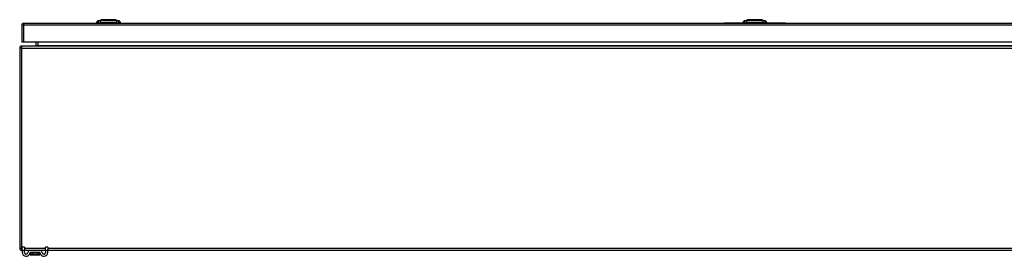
# Model space of a CAD drawing. Header units: inches. Extents: x 17 to 386, y 34 to 183.
# Tile 4 of 13: x 17 to 65, y 171 to 183. Entities that reach past the tile are written whole.
import ezdxf

# ---------------------------------------------------------------- set-up
doc = ezdxf.new("R2010")
doc.units = ezdxf.units.IN
doc.header["$MEASUREMENT"] = 0
doc.layers.add('Visible Edges(ANSI)', color=7, linetype='Continuous', lineweight=25)
doc.layers.add('Visible Tangent Edges(ANSI)', color=7, linetype='Continuous', lineweight=25)

msp = doc.modelspace()

# ---------------------------------------------------------------- linework, layer by layer
at = {"layer": 'Visible Edges(ANSI)'}
for p, q in [((20.629, 182.717), (20.789, 182.779)), ((21.503, 182.779), (21.663, 182.717)), ((52.281, 182.717), (52.441, 182.779)), ((53.154, 182.779), (53.314, 182.717)), ((16.896, 182.51), (16.896, 181.675)), ((16.995, 182.609), (88.6, 182.609)), ((20.624, 182.625), (20.555, 182.625)), ((20.624, 182.625), (20.734, 182.625)), ((21.558, 182.625), (20.734, 182.625)), ((21.558, 182.625), (21.669, 182.625)), ((21.737, 182.625), (21.669, 182.625)), ((51.048, 182.615), (51.048, 182.609)), ((51.048, 182.615), (51.298, 182.615)), ((52.231, 182.615), (51.298, 182.615)), ((52.275, 182.625), (52.207, 182.625)), ((52.275, 182.625), (52.386, 182.625)), ((53.209, 182.625), (52.386, 182.625)), ((53.209, 182.625), (53.32, 182.625)), ((53.388, 182.625), (53.32, 182.625)), ((54.298, 182.615), (53.364, 182.615)), ((54.298, 182.615), (54.548, 182.615)), ((54.548, 182.609), (54.548, 182.615)), ((16.798, 181.39), (16.798, 171.588)), ((16.995, 181.675), (16.896, 181.675)), ((88.699, 181.489), (16.897, 181.489)), ((88.6, 181.675), (16.995, 181.675)), ((17.596, 181.675), (17.596, 181.52)), ((16.923, 171.489), (16.897, 171.489)), ((16.923, 171.491), (16.923, 171.647)), ((17.028, 171.647), (16.923, 171.647)), ((16.923, 171.491), (16.923, 171.384)), ((17.028, 171.647), (17.028, 171.491)), ((17.028, 171.384), (17.028, 171.491)), ((17.326, 171.489), (17.028, 171.489)), ((17.311, 171.377), (17.311, 171.287)), ((17.311, 171.287), (17.311, 171.286)), ((17.769, 171.489), (17.326, 171.489)), ((17.769, 171.384), (17.326, 171.384)), ((17.331, 171.266), (17.764, 171.266)), ((18.068, 171.489), (17.769, 171.489)), ((17.784, 171.287), (17.784, 171.377)), ((17.784, 171.286), (17.784, 171.287)), ((18.173, 171.647), (18.068, 171.647)), ((18.068, 171.491), (18.068, 171.647)), ((18.068, 171.491), (18.068, 171.384)), ((18.173, 171.647), (18.173, 171.491)), ((18.173, 171.384), (18.173, 171.491)), ((87.423, 171.489), (18.173, 171.489))]:
    msp.add_line(p, q, dxfattribs=at)
at = {"layer": 'Visible Edges(ANSI)', "flags": 128}
for points in [[(21.501, 182.78), (21.501, 182.78), (21.499, 182.78), (21.497, 182.78), (21.494, 182.78), (21.491, 182.78), (21.486, 182.78), (21.48, 182.78), (21.474, 182.78), (21.467, 182.78), (21.459, 182.78), (21.451, 182.78), (21.441, 182.78), (21.431, 182.78), (21.421, 182.78), (21.409, 182.78), (21.397, 182.78), (21.385, 182.78), (21.372, 182.78), (21.358, 182.78), (21.344, 182.78), (21.329, 182.78), (21.314, 182.78), (21.298, 182.78), (21.282, 182.78), (21.266, 182.78), (21.249, 182.78), (21.233, 182.78), (21.216, 182.78), (21.198, 182.78), (21.181, 182.78), (21.164, 182.78), (21.146, 182.78), (21.129, 182.78), (21.112, 182.78), (21.094, 182.78), (21.077, 182.78), (21.06, 182.78), (21.043, 182.78), (21.026, 182.78), (21.01, 182.78), (20.994, 182.78), (20.979, 182.78), (20.963, 182.78), (20.949, 182.78), (20.934, 182.78), (20.921, 182.78), (20.907, 182.78), (20.895, 182.78), (20.883, 182.78), (20.871, 182.78), (20.861, 182.78), (20.851, 182.78), (20.841, 182.78), (20.833, 182.78), (20.825, 182.78), (20.818, 182.78), (20.812, 182.78), (20.806, 182.78), (20.802, 182.78), (20.798, 182.78), (20.795, 182.78), (20.793, 182.78), (20.791, 182.78), (20.791, 182.78)], [(53.153, 182.78), (53.152, 182.78), (53.151, 182.78), (53.149, 182.78), (53.146, 182.78), (53.142, 182.78), (53.137, 182.78), (53.132, 182.78), (53.126, 182.78), (53.119, 182.78), (53.111, 182.78), (53.102, 182.78), (53.093, 182.78), (53.083, 182.78), (53.072, 182.78), (53.061, 182.78), (53.049, 182.78), (53.036, 182.78), (53.023, 182.78), (53.009, 182.78), (52.995, 182.78), (52.98, 182.78), (52.965, 182.78), (52.95, 182.78), (52.934, 182.78), (52.917, 182.78), (52.901, 182.78), (52.884, 182.78), (52.867, 182.78), (52.85, 182.78), (52.833, 182.78), (52.815, 182.78), (52.798, 182.78), (52.78, 182.78), (52.763, 182.78), (52.746, 182.78), (52.728, 182.78), (52.711, 182.78), (52.694, 182.78), (52.678, 182.78), (52.662, 182.78), (52.646, 182.78), (52.63, 182.78), (52.615, 182.78), (52.6, 182.78), (52.586, 182.78), (52.572, 182.78), (52.559, 182.78), (52.546, 182.78), (52.534, 182.78), (52.523, 182.78), (52.512, 182.78), (52.502, 182.78), (52.493, 182.78), (52.484, 182.78), (52.476, 182.78), (52.469, 182.78), (52.463, 182.78), (52.458, 182.78), (52.453, 182.78), (52.449, 182.78), (52.446, 182.78), (52.444, 182.78), (52.443, 182.78), (52.442, 182.78)]]:
    msp.add_lwpolyline(points, dxfattribs=at)
at = {"layer": 'Visible Edges(ANSI)'}
for centre, radius, start, end in [((20.791, 182.775), 0.00492, 90.2088, 111.2505), ((21.501, 182.775), 0.00492, 68.7495, 89.7912), ((52.442, 182.775), 0.00492, 90.2088, 111.2505), ((53.153, 182.775), 0.00492, 68.7495, 89.7912), ((16.995, 182.51), 0.099, 90, 180), ((20.672, 182.607), 0.118, 111.2505, 171.3991), ((20.615, 182.633), 0.0394, 191.537, 216.8699), ((21.62, 182.607), 0.118, 8.6009, 68.7495), ((21.678, 182.633), 0.0394, 323.1301, 348.463), ((52.324, 182.607), 0.118, 111.2505, 171.3991), ((52.266, 182.633), 0.0394, 191.537, 216.8699), ((53.271, 182.607), 0.118, 8.6009, 68.7495), ((53.329, 182.633), 0.0394, 323.1301, 348.463), ((16.897, 181.39), 0.099, 90, 180), ((17.565, 181.52), 0.031, 270, 0), ((16.897, 171.588), 0.099, 180, 270), ((17.11, 171.384), 0.187, 180, 351.8436), ((17.11, 171.384), 0.0825, 180, 351.8436), ((17.326, 171.353), 0.136, 90, 171.8436), ((17.326, 171.353), 0.031, 90, 171.8436), ((17.319, 171.377), 0.00787, 141.8711, 180), ((17.331, 171.286), 0.0197, 180, 270), ((17.764, 171.286), 0.0197, 270, 0), ((17.769, 171.353), 0.136, 8.1564, 90), ((17.769, 171.353), 0.031, 8.1564, 90), ((17.776, 171.377), 0.00787, 0, 38.1289), ((17.985, 171.384), 0.188, 188.1564, 0), ((17.985, 171.384), 0.0825, 188.1564, 0)]:
    msp.add_arc(centre, radius, start, end, dxfattribs=at)
at = {"layer": 'Visible Tangent Edges(ANSI)'}
for p, q in [((21.146, 182.78), (21.146, 182.779)), ((21.146, 182.717), (21.146, 182.779)), ((52.798, 182.78), (52.798, 182.779)), ((52.798, 182.717), (52.798, 182.779)), ((16.995, 182.51), (16.896, 182.51)), ((16.995, 182.51), (16.995, 182.609)), ((16.995, 181.675), (16.995, 182.51)), ((88.6, 182.51), (16.995, 182.51)), ((51.298, 182.609), (51.298, 182.615)), ((54.298, 182.615), (54.298, 182.609)), ((16.897, 181.39), (16.798, 181.39)), ((16.897, 181.39), (16.897, 181.489)), ((16.897, 171.588), (16.897, 181.39)), ((16.897, 181.39), (88.699, 181.39)), ((17.596, 181.52), (17.695, 181.52)), ((17.695, 181.52), (17.695, 181.675)), ((17.695, 181.52), (17.695, 181.489)), ((17.695, 181.52), (87.799, 181.52)), ((16.798, 171.588), (16.897, 171.588)), ((16.897, 171.489), (16.897, 171.588)), ((16.897, 171.588), (16.923, 171.588)), ((16.923, 171.491), (17.028, 171.491)), ((17.028, 171.588), (18.068, 171.588)), ((17.443, 171.377), (17.311, 171.377)), ((17.653, 171.377), (17.443, 171.377)), ((17.443, 171.314), (17.443, 171.377)), ((17.443, 171.314), (17.653, 171.314)), ((17.651, 171.3), (17.444, 171.3)), ((17.784, 171.377), (17.653, 171.377)), ((17.653, 171.377), (17.653, 171.314)), ((18.068, 171.491), (18.173, 171.491)), ((18.173, 171.588), (87.423, 171.588))]:
    msp.add_line(p, q, dxfattribs=at)
at = {"layer": 'Visible Tangent Edges(ANSI)', "flags": 128}
for points in [[(20.789, 182.779), (20.789, 182.779), (20.79, 182.779), (20.79, 182.779), (20.792, 182.779), (20.793, 182.779), (20.795, 182.779), (20.796, 182.779), (20.799, 182.779), (20.801, 182.779), (20.804, 182.779), (20.807, 182.779), (20.81, 182.779), (20.814, 182.779), (20.818, 182.779), (20.822, 182.779), (20.827, 182.779), (20.831, 182.779), (20.836, 182.779), (20.842, 182.78), (20.847, 182.78), (20.853, 182.78), (20.859, 182.78), (20.865, 182.78), (20.871, 182.78)], [(20.871, 182.78), (20.873, 182.78), (20.875, 182.78), (20.877, 182.78), (20.879, 182.78), (20.88, 182.78), (20.882, 182.78), (20.884, 182.78), (20.886, 182.78), (20.888, 182.78), (20.89, 182.78), (20.892, 182.78), (20.894, 182.78), (20.896, 182.78), (20.898, 182.78), (20.9, 182.78), (20.902, 182.78), (20.904, 182.78), (20.906, 182.78), (20.908, 182.78), (20.91, 182.78), (20.912, 182.78), (20.914, 182.78), (20.916, 182.78), (20.918, 182.78)], [(20.918, 182.78), (20.926, 182.78), (20.935, 182.78), (20.943, 182.78), (20.952, 182.78), (20.96, 182.78), (20.969, 182.779), (20.978, 182.779), (20.987, 182.779), (20.997, 182.779), (21.006, 182.779), (21.015, 182.779), (21.025, 182.779), (21.035, 182.779), (21.045, 182.779), (21.054, 182.779), (21.064, 182.779), (21.074, 182.779), (21.085, 182.779), (21.095, 182.779), (21.105, 182.779), (21.115, 182.779), (21.126, 182.779), (21.136, 182.779), (21.146, 182.779)], [(21.146, 182.779), (21.156, 182.779), (21.167, 182.779), (21.177, 182.779), (21.187, 182.779), (21.197, 182.779), (21.207, 182.779), (21.218, 182.779), (21.228, 182.779), (21.238, 182.779), (21.248, 182.779), (21.257, 182.779), (21.267, 182.779), (21.277, 182.779), (21.286, 182.779), (21.296, 182.779), (21.305, 182.779), (21.314, 182.779), (21.323, 182.779), (21.332, 182.78), (21.341, 182.78), (21.349, 182.78), (21.357, 182.78), (21.366, 182.78), (21.374, 182.78)], [(21.374, 182.78), (21.376, 182.78), (21.378, 182.78), (21.38, 182.78), (21.382, 182.78), (21.384, 182.78), (21.386, 182.78), (21.388, 182.78), (21.39, 182.78), (21.392, 182.78), (21.394, 182.78), (21.396, 182.78), (21.398, 182.78), (21.4, 182.78), (21.402, 182.78), (21.404, 182.78), (21.406, 182.78), (21.408, 182.78), (21.41, 182.78), (21.412, 182.78), (21.413, 182.78), (21.415, 182.78), (21.417, 182.78), (21.419, 182.78), (21.421, 182.78)], [(21.421, 182.78), (21.427, 182.78), (21.433, 182.78), (21.439, 182.78), (21.445, 182.78), (21.45, 182.78), (21.456, 182.779), (21.461, 182.779), (21.465, 182.779), (21.47, 182.779), (21.474, 182.779), (21.478, 182.779), (21.482, 182.779), (21.485, 182.779), (21.488, 182.779), (21.491, 182.779), (21.493, 182.779), (21.496, 182.779), (21.498, 182.779), (21.499, 182.779), (21.5, 182.779), (21.502, 182.779), (21.502, 182.779), (21.503, 182.779), (21.503, 182.779)], [(52.441, 182.779), (52.441, 182.779), (52.441, 182.779), (52.442, 182.779), (52.443, 182.779), (52.444, 182.779), (52.446, 182.779), (52.448, 182.779), (52.45, 182.779), (52.453, 182.779), (52.455, 182.779), (52.459, 182.779), (52.462, 182.779), (52.466, 182.779), (52.469, 182.779), (52.474, 182.779), (52.478, 182.779), (52.483, 182.779), (52.488, 182.779), (52.493, 182.78), (52.499, 182.78), (52.504, 182.78), (52.51, 182.78), (52.516, 182.78), (52.523, 182.78)], [(52.523, 182.78), (52.525, 182.78), (52.526, 182.78), (52.528, 182.78), (52.53, 182.78), (52.532, 182.78), (52.534, 182.78), (52.536, 182.78), (52.538, 182.78), (52.539, 182.78), (52.541, 182.78), (52.543, 182.78), (52.545, 182.78), (52.547, 182.78), (52.549, 182.78), (52.551, 182.78), (52.553, 182.78), (52.555, 182.78), (52.557, 182.78), (52.559, 182.78), (52.561, 182.78), (52.564, 182.78), (52.566, 182.78), (52.568, 182.78), (52.57, 182.78)], [(52.57, 182.78), (52.578, 182.78), (52.586, 182.78), (52.595, 182.78), (52.603, 182.78), (52.612, 182.78), (52.621, 182.779), (52.63, 182.779), (52.639, 182.779), (52.648, 182.779), (52.657, 182.779), (52.667, 182.779), (52.677, 182.779), (52.686, 182.779), (52.696, 182.779), (52.706, 182.779), (52.716, 182.779), (52.726, 182.779), (52.736, 182.779), (52.746, 182.779), (52.757, 182.779), (52.767, 182.779), (52.777, 182.779), (52.787, 182.779), (52.798, 182.779)], [(52.798, 182.779), (52.808, 182.779), (52.818, 182.779), (52.828, 182.779), (52.839, 182.779), (52.849, 182.779), (52.859, 182.779), (52.869, 182.779), (52.879, 182.779), (52.889, 182.779), (52.899, 182.779), (52.909, 182.779), (52.919, 182.779), (52.928, 182.779), (52.938, 182.779), (52.947, 182.779), (52.956, 182.779), (52.965, 182.779), (52.974, 182.779), (52.983, 182.78), (52.992, 182.78), (53.001, 182.78), (53.009, 182.78), (53.017, 182.78), (53.025, 182.78)], [(53.025, 182.78), (53.027, 182.78), (53.029, 182.78), (53.031, 182.78), (53.034, 182.78), (53.036, 182.78), (53.038, 182.78), (53.04, 182.78), (53.042, 182.78), (53.044, 182.78), (53.046, 182.78), (53.048, 182.78), (53.05, 182.78), (53.052, 182.78), (53.054, 182.78), (53.056, 182.78), (53.057, 182.78), (53.059, 182.78), (53.061, 182.78), (53.063, 182.78), (53.065, 182.78), (53.067, 182.78), (53.069, 182.78), (53.07, 182.78), (53.072, 182.78)], [(53.072, 182.78), (53.079, 182.78), (53.085, 182.78), (53.091, 182.78), (53.096, 182.78), (53.102, 182.78), (53.107, 182.779), (53.112, 182.779), (53.117, 182.779), (53.121, 182.779), (53.126, 182.779), (53.129, 182.779), (53.133, 182.779), (53.137, 182.779), (53.14, 182.779), (53.142, 182.779), (53.145, 182.779), (53.147, 182.779), (53.149, 182.779), (53.151, 182.779), (53.152, 182.779), (53.153, 182.779), (53.154, 182.779), (53.154, 182.779), (53.154, 182.779)], [(20.706, 182.719), (20.698, 182.718), (20.692, 182.718), (20.687, 182.718), (20.682, 182.718), (20.677, 182.718), (20.672, 182.718), (20.668, 182.718), (20.663, 182.718), (20.659, 182.718), (20.656, 182.718), (20.652, 182.718), (20.649, 182.718), (20.646, 182.718), (20.643, 182.718), (20.64, 182.718), (20.638, 182.717), (20.636, 182.717), (20.634, 182.717), (20.633, 182.717), (20.632, 182.717), (20.631, 182.717), (20.63, 182.717), (20.63, 182.717), (20.629, 182.717)], [(20.757, 182.719), (20.755, 182.719), (20.752, 182.719), (20.749, 182.719), (20.747, 182.719), (20.744, 182.719), (20.741, 182.719), (20.739, 182.718), (20.736, 182.718), (20.734, 182.718), (20.732, 182.718), (20.73, 182.718), (20.727, 182.718), (20.725, 182.718), (20.723, 182.718), (20.721, 182.718), (20.719, 182.718), (20.717, 182.718), (20.715, 182.719), (20.714, 182.719), (20.712, 182.719), (20.71, 182.719), (20.709, 182.719), (20.707, 182.719), (20.706, 182.719)], [(21.146, 182.717), (21.129, 182.717), (21.113, 182.717), (21.096, 182.717), (21.08, 182.717), (21.064, 182.717), (21.047, 182.717), (21.031, 182.717), (21.014, 182.717), (20.998, 182.718), (20.982, 182.718), (20.965, 182.718), (20.949, 182.718), (20.933, 182.718), (20.917, 182.718), (20.901, 182.718), (20.885, 182.718), (20.869, 182.718), (20.853, 182.718), (20.838, 182.718), (20.822, 182.718), (20.806, 182.718), (20.791, 182.718), (20.776, 182.718), (20.757, 182.719)], [(21.535, 182.719), (21.516, 182.718), (21.501, 182.718), (21.486, 182.718), (21.47, 182.718), (21.454, 182.718), (21.439, 182.718), (21.423, 182.718), (21.407, 182.718), (21.391, 182.718), (21.375, 182.718), (21.359, 182.718), (21.343, 182.718), (21.326, 182.718), (21.31, 182.718), (21.294, 182.718), (21.278, 182.717), (21.261, 182.717), (21.245, 182.717), (21.228, 182.717), (21.212, 182.717), (21.196, 182.717), (21.179, 182.717), (21.163, 182.717), (21.146, 182.717)], [(21.565, 182.718), (21.564, 182.718), (21.563, 182.718), (21.561, 182.718), (21.56, 182.718), (21.559, 182.718), (21.558, 182.718), (21.557, 182.718), (21.556, 182.718), (21.554, 182.718), (21.553, 182.718), (21.552, 182.718), (21.551, 182.719), (21.549, 182.719), (21.548, 182.719), (21.547, 182.719), (21.545, 182.719), (21.544, 182.719), (21.543, 182.719), (21.541, 182.719), (21.54, 182.719), (21.539, 182.719), (21.537, 182.719), (21.536, 182.719), (21.535, 182.719)], [(21.586, 182.719), (21.585, 182.719), (21.585, 182.719), (21.584, 182.719), (21.583, 182.719), (21.582, 182.719), (21.582, 182.719), (21.581, 182.719), (21.58, 182.719), (21.579, 182.719), (21.578, 182.719), (21.578, 182.719), (21.577, 182.719), (21.576, 182.718), (21.575, 182.718), (21.574, 182.718), (21.573, 182.718), (21.572, 182.718), (21.571, 182.718), (21.57, 182.718), (21.569, 182.718), (21.568, 182.718), (21.567, 182.718), (21.566, 182.718), (21.565, 182.718)], [(21.663, 182.717), (21.662, 182.717), (21.662, 182.717), (21.661, 182.717), (21.66, 182.717), (21.659, 182.717), (21.658, 182.717), (21.656, 182.717), (21.654, 182.717), (21.652, 182.718), (21.649, 182.718), (21.646, 182.718), (21.643, 182.718), (21.64, 182.718), (21.636, 182.718), (21.633, 182.718), (21.629, 182.718), (21.624, 182.718), (21.62, 182.718), (21.615, 182.718), (21.61, 182.718), (21.605, 182.718), (21.6, 182.718), (21.594, 182.718), (21.586, 182.719)], [(52.358, 182.719), (52.349, 182.718), (52.344, 182.718), (52.338, 182.718), (52.333, 182.718), (52.328, 182.718), (52.324, 182.718), (52.319, 182.718), (52.315, 182.718), (52.311, 182.718), (52.307, 182.718), (52.304, 182.718), (52.3, 182.718), (52.297, 182.718), (52.294, 182.718), (52.292, 182.718), (52.29, 182.717), (52.288, 182.717), (52.286, 182.717), (52.284, 182.717), (52.283, 182.717), (52.282, 182.717), (52.281, 182.717), (52.281, 182.717), (52.281, 182.717)], [(52.409, 182.719), (52.406, 182.719), (52.403, 182.719), (52.401, 182.719), (52.398, 182.719), (52.395, 182.719), (52.393, 182.719), (52.39, 182.718), (52.388, 182.718), (52.386, 182.718), (52.383, 182.718), (52.381, 182.718), (52.379, 182.718), (52.377, 182.718), (52.375, 182.718), (52.373, 182.718), (52.371, 182.718), (52.369, 182.718), (52.367, 182.719), (52.365, 182.719), (52.363, 182.719), (52.362, 182.719), (52.36, 182.719), (52.359, 182.719), (52.358, 182.719)], [(52.798, 182.717), (52.781, 182.717), (52.764, 182.717), (52.748, 182.717), (52.731, 182.717), (52.715, 182.717), (52.699, 182.717), (52.682, 182.717), (52.666, 182.717), (52.649, 182.718), (52.633, 182.718), (52.617, 182.718), (52.601, 182.718), (52.585, 182.718), (52.569, 182.718), (52.553, 182.718), (52.537, 182.718), (52.521, 182.718), (52.505, 182.718), (52.489, 182.718), (52.474, 182.718), (52.458, 182.718), (52.443, 182.718), (52.427, 182.718), (52.409, 182.719)], [(53.186, 182.719), (53.168, 182.718), (53.153, 182.718), (53.137, 182.718), (53.122, 182.718), (53.106, 182.718), (53.09, 182.718), (53.074, 182.718), (53.058, 182.718), (53.042, 182.718), (53.026, 182.718), (53.01, 182.718), (52.994, 182.718), (52.978, 182.718), (52.962, 182.718), (52.945, 182.718), (52.929, 182.717), (52.913, 182.717), (52.896, 182.717), (52.88, 182.717), (52.864, 182.717), (52.847, 182.717), (52.831, 182.717), (52.814, 182.717), (52.798, 182.717)], [(53.216, 182.718), (53.215, 182.718), (53.214, 182.718), (53.213, 182.718), (53.212, 182.718), (53.211, 182.718), (53.209, 182.718), (53.208, 182.718), (53.207, 182.718), (53.206, 182.718), (53.205, 182.718), (53.203, 182.718), (53.202, 182.719), (53.201, 182.719), (53.2, 182.719), (53.198, 182.719), (53.197, 182.719), (53.196, 182.719), (53.194, 182.719), (53.193, 182.719), (53.192, 182.719), (53.19, 182.719), (53.189, 182.719), (53.188, 182.719), (53.186, 182.719)], [(53.237, 182.719), (53.237, 182.719), (53.236, 182.719), (53.235, 182.719), (53.235, 182.719), (53.234, 182.719), (53.233, 182.719), (53.232, 182.719), (53.232, 182.719), (53.231, 182.719), (53.23, 182.719), (53.229, 182.719), (53.228, 182.719), (53.227, 182.718), (53.226, 182.718), (53.225, 182.718), (53.224, 182.718), (53.224, 182.718), (53.223, 182.718), (53.222, 182.718), (53.22, 182.718), (53.219, 182.718), (53.218, 182.718), (53.217, 182.718), (53.216, 182.718)], [(53.314, 182.717), (53.314, 182.717), (53.314, 182.717), (53.313, 182.717), (53.312, 182.717), (53.311, 182.717), (53.309, 182.717), (53.307, 182.717), (53.305, 182.717), (53.303, 182.718), (53.301, 182.718), (53.298, 182.718), (53.295, 182.718), (53.291, 182.718), (53.288, 182.718), (53.284, 182.718), (53.28, 182.718), (53.276, 182.718), (53.271, 182.718), (53.267, 182.718), (53.262, 182.718), (53.257, 182.718), (53.251, 182.718), (53.246, 182.718), (53.237, 182.719)], [(17.443, 171.314), (17.433, 171.313), (17.424, 171.313), (17.415, 171.313), (17.406, 171.312), (17.397, 171.311), (17.389, 171.31), (17.381, 171.309), (17.374, 171.308), (17.367, 171.307), (17.36, 171.305), (17.353, 171.304), (17.347, 171.303), (17.342, 171.301), (17.337, 171.3), (17.332, 171.298), (17.328, 171.297), (17.324, 171.295), (17.321, 171.294), (17.318, 171.292), (17.315, 171.291), (17.314, 171.29), (17.312, 171.289), (17.312, 171.288), (17.311, 171.287)], [(17.328, 171.268), (17.328, 171.269), (17.328, 171.27), (17.328, 171.271), (17.33, 171.272), (17.331, 171.274), (17.333, 171.276), (17.336, 171.277), (17.339, 171.279), (17.343, 171.281), (17.347, 171.283), (17.351, 171.284), (17.356, 171.286), (17.362, 171.288), (17.367, 171.29), (17.374, 171.291), (17.38, 171.293), (17.387, 171.294), (17.395, 171.296), (17.402, 171.297), (17.41, 171.298), (17.418, 171.298), (17.427, 171.299), (17.436, 171.299), (17.444, 171.3)], [(17.331, 171.266), (17.331, 171.266), (17.331, 171.266), (17.331, 171.266), (17.331, 171.266), (17.33, 171.266), (17.33, 171.266), (17.33, 171.266), (17.33, 171.266), (17.33, 171.266), (17.33, 171.267), (17.33, 171.267), (17.33, 171.267), (17.33, 171.267), (17.329, 171.267), (17.329, 171.267), (17.329, 171.267), (17.329, 171.267), (17.329, 171.267), (17.329, 171.267), (17.329, 171.267), (17.329, 171.267), (17.328, 171.268), (17.328, 171.268), (17.328, 171.268)], [(17.651, 171.3), (17.659, 171.299), (17.668, 171.299), (17.677, 171.298), (17.685, 171.298), (17.693, 171.297), (17.7, 171.296), (17.708, 171.294), (17.715, 171.293), (17.721, 171.291), (17.728, 171.29), (17.733, 171.288), (17.739, 171.286), (17.744, 171.284), (17.748, 171.283), (17.752, 171.281), (17.756, 171.279), (17.759, 171.277), (17.762, 171.276), (17.764, 171.274), (17.766, 171.272), (17.767, 171.271), (17.767, 171.27), (17.767, 171.269), (17.767, 171.268)], [(17.784, 171.287), (17.783, 171.288), (17.783, 171.289), (17.781, 171.29), (17.78, 171.291), (17.777, 171.292), (17.774, 171.294), (17.771, 171.295), (17.767, 171.297), (17.763, 171.298), (17.758, 171.3), (17.753, 171.301), (17.748, 171.303), (17.742, 171.304), (17.735, 171.305), (17.728, 171.307), (17.721, 171.308), (17.714, 171.309), (17.706, 171.31), (17.698, 171.311), (17.689, 171.312), (17.68, 171.313), (17.671, 171.313), (17.662, 171.313), (17.653, 171.314)], [(17.767, 171.268), (17.767, 171.268), (17.767, 171.268), (17.766, 171.267), (17.766, 171.267), (17.766, 171.267), (17.766, 171.267), (17.766, 171.267), (17.766, 171.267), (17.766, 171.267), (17.766, 171.267), (17.765, 171.267), (17.765, 171.267), (17.765, 171.267), (17.765, 171.267), (17.765, 171.266), (17.765, 171.266), (17.765, 171.266), (17.765, 171.266), (17.765, 171.266), (17.764, 171.266), (17.764, 171.266), (17.764, 171.266), (17.764, 171.266), (17.764, 171.266)]]:
    msp.add_lwpolyline(points, dxfattribs=at)
at = {"layer": 'Visible Tangent Edges(ANSI)'}
for centre, major_axis, ratio, start_param, end_param in [((20.734, 182.605), (0.016, 0.117), 0.948273, 0.391156, 1.528426), ((20.772, 182.605), (-0.005, 0.118), 0.314585, 0.249322, 1.386592), ((21.52, 182.605), (0.005, 0.118), 0.314585, 4.896593, 6.033863), ((21.558, 182.605), (-0.016, 0.117), 0.948273, 4.754759, 5.892029), ((52.385, 182.605), (0.016, 0.117), 0.948273, 0.391156, 1.528426), ((52.423, 182.605), (-0.005, 0.118), 0.314585, 0.249322, 1.386592), ((53.172, 182.605), (0.005, 0.118), 0.314585, 4.896593, 6.033863), ((53.21, 182.605), (-0.016, 0.117), 0.948273, 4.754759, 5.892029), ((17.331, 171.287), (-0.0197, 0), 0.9973, 0, 1.428968), ((17.445, 171.377), (0, 0.00787), 0.333333, 0, 1.570796), ((17.449, 171.314), (0, -0.0197), 0.333333, 4.712389, 5.50431), ((17.65, 171.377), (0, 0.00787), 0.333333, 4.712389, 6.283185), ((17.646, 171.314), (0, -0.0197), 0.333333, 0.778875, 1.570796), ((17.764, 171.287), (0.0197, 0), 0.9973, 4.854218, 6.283185)]:
    msp.add_ellipse(centre, major_axis=major_axis, ratio=ratio, start_param=start_param, end_param=end_param, dxfattribs=at)

doc.saveas('drawing.dxf')
